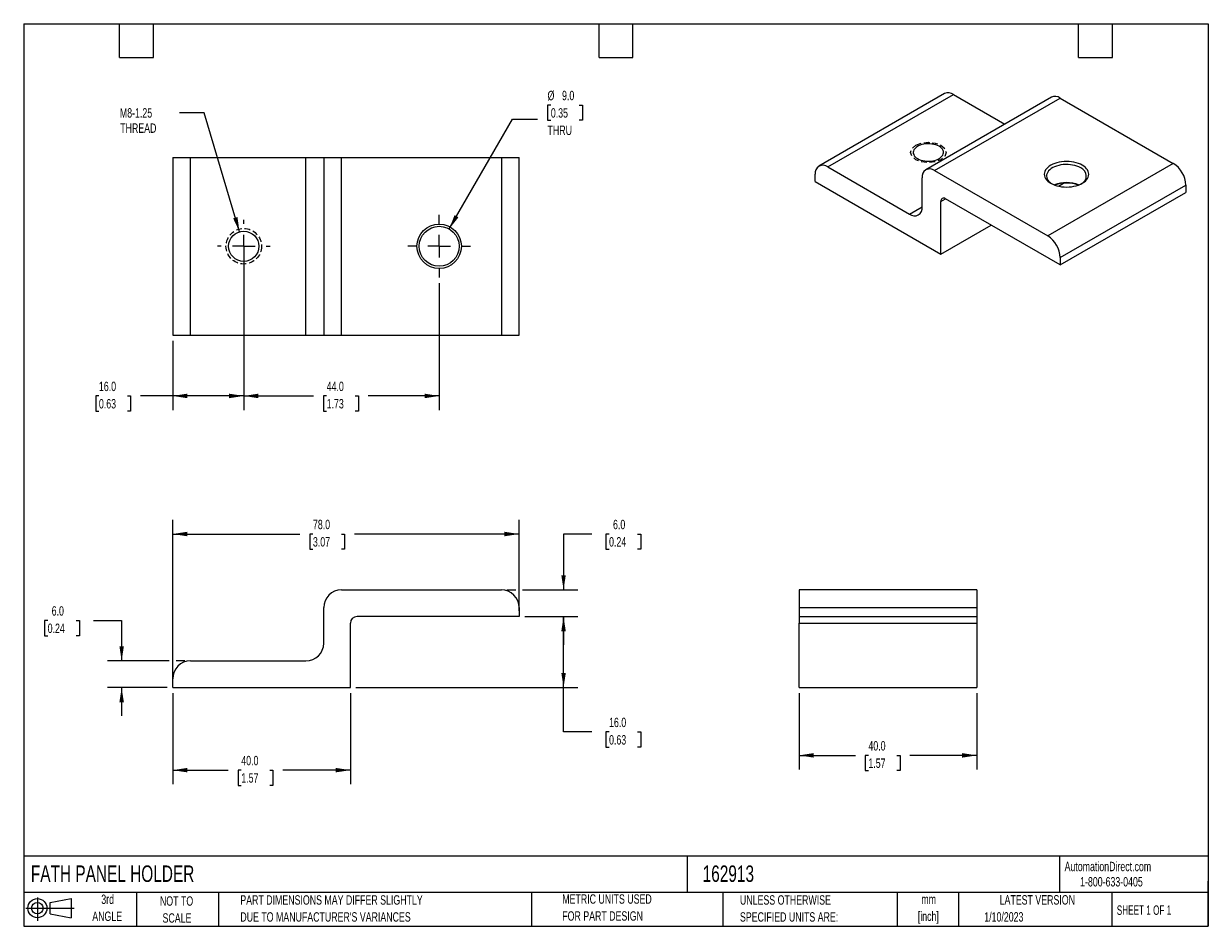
# Model space of a CAD drawing. Header units: millimetres. Extents: x 6 to 273, y 6 to 210.
import ezdxf

# ---------------------------------------------------------------- set-up
doc = ezdxf.new("R2010")
doc.units = ezdxf.units.MM
doc.linetypes.add('CENTERX2', pattern=[20.32, 12.7, -2.54, 2.54, -2.54])
doc.linetypes.add('HIDDEN', pattern=[1.905, 1.27, -0.635])
doc.layers.add('CENTER', color=40, linetype='CENTERX2')
doc.layers.add('SLD-DEFPOINTS', color=7, linetype='Continuous')
doc.layers.add('DIMENSIONS', color=140, linetype='Continuous', lineweight=25)
doc.layers.add('TEXT', color=140, linetype='Continuous', lineweight=25)
doc.styles.add('SLDTEXTSTYLE0', font='TXT', dxfattribs={"width": 0.7})
doc.styles.add('SLDTEXTSTYLE1', font='TXT', dxfattribs={"width": 0.65})
doc.dimstyles.new('SLDDIMSTYLE0', dxfattribs={"dimtxt": 2.158008, "dimasz": 3.302, "dimexe": 0, "dimexo": 0.0625, "dimgap": 0.539502, "dimtad": 0, "dimtih": 1, "dimtoh": 1, "dimrnd": 1e-09, "dimzin": 4, "dimdsep": 46, "dimtxsty": 'SLDTEXTSTYLE0', "dimsah": 1, "dimcen": 0.09, "dimadec": 0, "dimazin": 1, "dimtfac": 1, "dimtofl": 0, "dimtmove": 0, "dimatfit": 3, "dimfxl": 0, "dimfrac": 2, "dimtolj": 1, "dimtzin": 12, "dimarcsym": 0})
doc.dimstyles.new('SLDDIMSTYLE1', dxfattribs={"dimtxt": 2.158008, "dimasz": 3.302, "dimexe": 0, "dimexo": 0.0625, "dimgap": 0.539502, "dimtad": 0, "dimtih": 1, "dimtoh": 1, "dimrnd": 1e-09, "dimzin": 4, "dimdsep": 46, "dimtxsty": 'SLDTEXTSTYLE0', "dimsah": 1, "dimcen": 0.09, "dimadec": 0, "dimazin": 1, "dimtfac": 1, "dimtmove": 0, "dimatfit": 0, "dimfxl": 0, "dimfrac": 2, "dimtolj": 1, "dimtzin": 12, "dimarcsym": 0})
doc.dimstyles.new('SLDDIMSTYLE2', dxfattribs={"dimtxt": 2.158008, "dimasz": 3.302, "dimexe": 0, "dimexo": 0.0625, "dimgap": 0.539502, "dimtad": 0, "dimtih": 1, "dimtoh": 1, "dimrnd": 1e-09, "dimzin": 4, "dimdsep": 46, "dimtxsty": 'SLDTEXTSTYLE0', "dimsah": 1, "dimcen": 0, "dimadec": 0, "dimazin": 1, "dimtfac": 1, "dimtofl": 0, "dimtmove": 0, "dimatfit": 3, "dimfxl": 0, "dimfrac": 2, "dimtolj": 1, "dimtzin": 12, "dimarcsym": 0})

# ---------------------------------------------------------------- blocks, each defined once
blk = doc.blocks.new('Block11')
at = {"color": 7, "linetype": 'Continuous', "lineweight": 18}
for p, q in [((0, 2.88), (10.87, 2.88)), ((2.59, 5.31), (2.59, 0)), ((5.48, 4.17), (10.18, 5.03)), ((5.48, 1.6), (5.48, 4.17)), ((10.18, 5.03), (10.18, 0.73)), ((5.48, 1.6), (10.18, 0.73))]:
    blk.add_line(p, q, dxfattribs=at)
for radius in [2.15, 1.29]:
    blk.add_circle((2.59, 2.88), radius, dxfattribs=at)
blk = doc.blocks.new('Block12')
at = {"layer": 'SLD-DEFPOINTS'}
blk.add_blockref('Block11', (0, 0), dxfattribs=at)
blk = doc.blocks.new('SW_NOTE_0')
at = {"layer": 'TEXT', "color": 0, "char_height": 2.117, "attachment_point": 2, "style": 'SLDTEXTSTYLE0'}
for s, insert in [('mm', (2.84, 2.73)), ('[inch]', (2.76, -1.09))]:
    blk.add_mtext(s, dxfattribs=dict(at, insert=insert))
blk = doc.blocks.new('SW_NOTE_0_1')
at = {"layer": 'TEXT', "color": 0, "char_height": 2.1167, "attachment_point": 1, "style": 'SLDTEXTSTYLE0'}
for s, insert in [('UNLESS OTHERWISE', (0, 2.73)), ('SPECIFIED UNITS ARE:', (0, -1.09))]:
    blk.add_mtext(s, dxfattribs=dict(at, insert=insert))
blk = doc.blocks.new('SW_NOTE_0_2')
at = {"layer": 'TEXT', "color": 0, "char_height": 2.1167, "attachment_point": 1, "style": 'SLDTEXTSTYLE0'}
for s, insert in [('PART DIMENSIONS MAY DIFFER SLIGHTLY', (0, 2.73)), ("DUE TO MANUFACTURER'S VARIANCES", (0, -1.09))]:
    blk.add_mtext(s, dxfattribs=dict(at, insert=insert))
blk = doc.blocks.new('SW_NOTE_0_3')
at = {"layer": 'TEXT', "color": 0, "char_height": 2.117, "attachment_point": 2, "style": 'SLDTEXTSTYLE0'}
for s, insert in [('NOT TO', (5.26, 2.73)), ('SCALE', (5.35, -1.09))]:
    blk.add_mtext(s, dxfattribs=dict(at, insert=insert))
blk = doc.blocks.new('SW_NOTE_0_4')
at = {"layer": 'TEXT', "color": 0, "char_height": 2.117, "attachment_point": 2, "style": 'SLDTEXTSTYLE0'}
for s, insert in [('3rd', (2.32, 2.73)), ('ANGLE', (2.22, -1.09))]:
    blk.add_mtext(s, dxfattribs=dict(at, insert=insert))
blk = doc.blocks.new('SW_NOTE_0_5')
at = {"layer": 'TEXT', "color": 0, "char_height": 2.1167, "attachment_point": 1, "style": 'SLDTEXTSTYLE0'}
for s, insert in [('METRIC UNITS USED', (0, 2.73)), ('FOR PART DESIGN', (0, -1.09))]:
    blk.add_mtext(s, dxfattribs=dict(at, insert=insert))
blk = doc.blocks.new('_D')
at = {"layer": 'DIMENSIONS'}
for p, q in [((119.16, 76.1), (131.07, 76.1)), ((127.89, 60.1), (127.89, 76.1)), ((81.16, 60.1), (131.07, 60.1)), ((127.89, 50.1), (127.89, 60.1)), ((134.24, 50.1), (127.89, 50.1)), ((138.14, 50.1), (137.41, 50.1)), ((137.41, 50.1), (137.41, 46.67)), ((144.55, 50.1), (145.27, 50.1)), ((145.27, 50.1), (145.27, 46.67)), ((137.41, 46.67), (138.14, 46.67)), ((145.27, 46.67), (144.55, 46.67))]:
    blk.add_line(p, q, dxfattribs=at)
for points in [[(127.89, 76.1), (127.39, 72.79), (128.4, 72.79)], [(127.89, 60.1), (128.4, 63.4), (127.39, 63.4)]]:
    blk.add_solid(points, dxfattribs=at)
at = {"layer": 'DIMENSIONS', "char_height": 2.117, "attachment_point": 1, "style": 'SLDTEXTSTYLE0'}
for s, insert in [('16.0', (138.14, 53.31)), ('0.63', (138.14, 49.39))]:
    blk.add_mtext(s, dxfattribs=dict(at, insert=insert))
blk = doc.blocks.new('_D_1')
at = {"layer": 'DIMENSIONS'}
for p, q in [((134.24, 94.66), (127.89, 94.66)), ((127.89, 94.66), (127.89, 82.1)), ((138.14, 94.66), (137.41, 94.66)), ((137.41, 94.66), (137.41, 91.23)), ((144.55, 94.66), (145.27, 94.66)), ((145.27, 94.66), (145.27, 91.23)), ((137.41, 91.23), (138.14, 91.23)), ((145.27, 91.23), (144.55, 91.23)), ((115.16, 82.1), (117.13, 82.1)), ((118.66, 82.1), (131.07, 82.1)), ((119.16, 76.1), (131.07, 76.1)), ((127.89, 76.1), (127.89, 69.75))]:
    blk.add_line(p, q, dxfattribs=at)
for points in [[(127.89, 82.1), (128.4, 85.4), (127.39, 85.4)], [(127.89, 76.1), (127.39, 72.79), (128.4, 72.79)]]:
    blk.add_solid(points, dxfattribs=at)
at = {"layer": 'DIMENSIONS', "char_height": 2.117, "attachment_point": 1, "style": 'SLDTEXTSTYLE0'}
for s, insert in [('6.0', (139.03, 97.87)), ('0.24', (138.14, 93.96))]:
    blk.add_mtext(s, dxfattribs=dict(at, insert=insert))
blk = doc.blocks.new('_D_2')
at = {"layer": 'DIMENSIONS'}
for p, q in [((39.89, 58.83), (39.89, 38.33)), ((79.89, 58.83), (79.89, 38.33)), ((39.89, 41.5), (52.41, 41.5)), ((55.34, 41.5), (54.61, 41.5)), ((54.61, 41.5), (54.61, 38.08)), ((61.75, 41.5), (62.47, 41.5)), ((62.47, 41.5), (62.47, 38.08)), ((79.89, 41.5), (64.67, 41.5)), ((54.61, 38.08), (55.34, 38.08)), ((62.47, 38.08), (61.75, 38.08))]:
    blk.add_line(p, q, dxfattribs=at)
for points in [[(39.89, 41.5), (43.2, 41), (43.2, 42.01)], [(79.89, 41.5), (76.59, 42.01), (76.59, 41)]]:
    blk.add_solid(points, dxfattribs=at)
at = {"layer": 'DIMENSIONS', "char_height": 2.117, "attachment_point": 1, "style": 'SLDTEXTSTYLE0'}
for s, insert in [('40.0', (55.34, 44.72)), ('1.57', (55.34, 40.8))]:
    blk.add_mtext(s, dxfattribs=dict(at, insert=insert))
blk = doc.blocks.new('_D_3')
at = {"layer": 'DIMENSIONS'}
for p, q in [((39.89, 61.37), (39.89, 97.84)), ((117.89, 77.37), (117.89, 97.84)), ((39.89, 94.66), (68.55, 94.66)), ((71.47, 94.66), (70.75, 94.66)), ((70.75, 94.66), (70.75, 91.23)), ((77.89, 94.66), (78.61, 94.66)), ((78.61, 94.66), (78.61, 91.23)), ((117.89, 94.66), (80.81, 94.66)), ((70.75, 91.23), (71.47, 91.23)), ((78.61, 91.23), (77.89, 91.23))]:
    blk.add_line(p, q, dxfattribs=at)
for points in [[(39.89, 94.66), (43.2, 94.15), (43.2, 95.17)], [(117.89, 94.66), (114.59, 95.17), (114.59, 94.15)]]:
    blk.add_solid(points, dxfattribs=at)
at = {"layer": 'DIMENSIONS', "char_height": 2.117, "attachment_point": 1, "style": 'SLDTEXTSTYLE0'}
for s, insert in [('78.0', (71.47, 97.87)), ('3.07', (71.47, 93.96))]:
    blk.add_mtext(s, dxfattribs=dict(at, insert=insert))
blk = doc.blocks.new('_D_4')
at = {"layer": 'DIMENSIONS'}
for p, q in [((11.75, 75.2), (11.03, 75.2)), ((11.03, 75.2), (11.03, 71.77)), ((18.16, 75.2), (18.89, 75.2)), ((18.89, 75.2), (18.89, 71.77)), ((22.05, 75.2), (28.4, 75.2)), ((28.4, 75.2), (28.4, 66.1)), ((11.03, 71.77), (11.75, 71.77)), ((18.89, 71.77), (18.16, 71.77)), ((39.13, 66.1), (25.23, 66.1)), ((42.62, 66.1), (40.66, 66.1)), ((38.62, 60.1), (25.23, 60.1)), ((28.4, 60.1), (28.4, 53.75))]:
    blk.add_line(p, q, dxfattribs=at)
for points in [[(28.4, 66.1), (28.91, 69.4), (27.9, 69.4)], [(28.4, 60.1), (27.9, 56.79), (28.91, 56.79)]]:
    blk.add_solid(points, dxfattribs=at)
at = {"layer": 'DIMENSIONS', "char_height": 2.117, "attachment_point": 1, "style": 'SLDTEXTSTYLE0'}
for s, insert in [('6.0', (12.65, 78.41)), ('0.24', (11.75, 74.5))]:
    blk.add_mtext(s, dxfattribs=dict(at, insert=insert))
blk = doc.blocks.new('_D_5')
at = {"layer": 'DIMENSIONS'}
for p, q in [((180.93, 58.83), (180.93, 41.65)), ((220.93, 58.83), (220.93, 41.65)), ((180.93, 44.83), (193.61, 44.83)), ((196.53, 44.83), (195.81, 44.83)), ((195.81, 44.83), (195.81, 41.4)), ((202.94, 44.83), (203.67, 44.83)), ((203.67, 44.83), (203.67, 41.4)), ((220.93, 44.83), (205.87, 44.83)), ((195.81, 41.4), (196.53, 41.4)), ((203.67, 41.4), (202.94, 41.4))]:
    blk.add_line(p, q, dxfattribs=at)
for points in [[(180.93, 44.83), (184.23, 44.32), (184.23, 45.34)], [(220.93, 44.83), (217.63, 45.34), (217.63, 44.32)]]:
    blk.add_solid(points, dxfattribs=at)
at = {"layer": 'DIMENSIONS', "char_height": 2.117, "attachment_point": 1, "style": 'SLDTEXTSTYLE0'}
for s, insert in [('40.0', (196.53, 48.04)), ('1.57', (196.53, 44.13))]:
    blk.add_mtext(s, dxfattribs=dict(at, insert=insert))
blk = doc.blocks.new('_D_6')
at = {"layer": 'DIMENSIONS'}
for p, q in [((55.89, 158.17), (55.89, 122.57)), ((99.89, 151.13), (99.89, 122.57)), ((55.89, 125.75), (71.63, 125.75)), ((74.56, 125.75), (73.83, 125.75)), ((73.83, 125.75), (73.83, 122.32)), ((80.97, 125.75), (81.69, 125.75)), ((81.69, 125.75), (81.69, 122.32)), ((99.89, 125.75), (83.89, 125.75)), ((73.83, 122.32), (74.56, 122.32)), ((81.69, 122.32), (80.97, 122.32))]:
    blk.add_line(p, q, dxfattribs=at)
for points in [[(55.89, 125.75), (59.2, 125.24), (59.2, 126.26)], [(99.89, 125.75), (96.59, 126.26), (96.59, 125.24)]]:
    blk.add_solid(points, dxfattribs=at)
at = {"layer": 'DIMENSIONS', "char_height": 2.117, "attachment_point": 1, "style": 'SLDTEXTSTYLE0'}
for s, insert in [('44.0', (74.56, 128.96)), ('1.73', (74.56, 125.05))]:
    blk.add_mtext(s, dxfattribs=dict(at, insert=insert))
blk = doc.blocks.new('_D_7')
at = {"layer": 'DIMENSIONS'}
for p, q in [((125.03, 191.23), (124.3, 191.23)), ((124.3, 191.23), (124.3, 187.8)), ((131.44, 191.23), (132.16, 191.23)), ((132.16, 191.23), (132.16, 187.8)), ((102.14, 163.34), (116.43, 188.09)), ((116.43, 188.09), (121.99, 188.09)), ((124.3, 187.8), (125.03, 187.8)), ((132.16, 187.8), (131.44, 187.8))]:
    blk.add_line(p, q, dxfattribs=at)
blk.add_solid([(102.14, 163.34), (104.23, 165.95), (103.35, 166.46)], dxfattribs=at)
at = {"layer": 'DIMENSIONS', "char_height": 2.117, "attachment_point": 1, "style": 'SLDTEXTSTYLE0'}
for s, insert in [('%%c', (124.29, 194.44)), ('9.0', (127.55, 194.44)), ('0.35', (125.03, 190.52)), ('THRU', (124.29, 186.61))]:
    blk.add_mtext(s, dxfattribs=dict(at, insert=insert))
blk = doc.blocks.new('_D_8')
at = {"layer": 'DIMENSIONS'}
for p, q in [((55.89, 158.17), (55.89, 122.57)), ((39.89, 138.17), (39.89, 122.57)), ((23.29, 125.75), (22.57, 125.75)), ((22.57, 125.75), (22.57, 122.32)), ((29.71, 125.75), (30.43, 125.75)), ((30.43, 125.75), (30.43, 122.32)), ((39.89, 125.75), (32.63, 125.75)), ((55.89, 125.75), (39.89, 125.75)), ((22.57, 122.32), (23.29, 122.32)), ((30.43, 122.32), (29.71, 122.32))]:
    blk.add_line(p, q, dxfattribs=at)
for points in [[(39.89, 125.75), (43.2, 125.24), (43.2, 126.26)], [(55.89, 125.75), (52.59, 126.26), (52.59, 125.24)]]:
    blk.add_solid(points, dxfattribs=at)
at = {"layer": 'DIMENSIONS', "char_height": 2.117, "attachment_point": 1, "style": 'SLDTEXTSTYLE0'}
for s, insert in [('16.0', (23.29, 128.96)), ('0.63', (23.29, 125.05))]:
    blk.add_mtext(s, dxfattribs=dict(at, insert=insert))
blk = doc.blocks.new('SW_RADIAL_DIMENSION_0')
at = {"layer": 'DIMENSIONS', "color": 0}
for p, q in [((19.01, 1.71), (13.46, 1.71)), ((26.93, -25.09), (19.01, 1.71))]:
    blk.add_line(p, q, dxfattribs=at)
blk.add_solid([(26.93, -25.09), (26.48, -21.78), (25.5, -22.07)], dxfattribs=at)
at = {"layer": 'DIMENSIONS', "color": 0, "char_height": 2.117, "attachment_point": 1, "style": 'SLDTEXTSTYLE0'}
for s, insert in [('M8-1.25', (0, 2.73)), ('THREAD', (0.08, -0.7))]:
    blk.add_mtext(s, dxfattribs=dict(at, insert=insert))
blk = doc.blocks.new('SW_CENTERMARKSYMBOL_0')
at = {"layer": 'CENTER', "color": 0}
for p, q in [((0, 5.08), (0, 7.04)), ((-5.08, 0), (-7.04, 0)), ((0, 0), (-2.54, 0)), ((0, 0), (0, 2.54)), ((0, 0), (0, -2.54)), ((0, 0), (2.54, 0)), ((5.08, 0), (7.04, 0)), ((0, -5.08), (0, -7.04))]:
    blk.add_line(p, q, dxfattribs=at)
blk = doc.blocks.new('SW_CENTERMARKSYMBOL_1')
at = {"layer": 'CENTER', "color": 0}
for p, q in [((0, 5.08), (0, 5.94)), ((-5.08, 0), (-5.94, 0)), ((0, 0), (-2.54, 0)), ((0, 0), (0, 2.54)), ((0, 0), (0, -2.54)), ((0, 0), (2.54, 0)), ((5.08, 0), (5.94, 0)), ((0, -5.08), (0, -5.94))]:
    blk.add_line(p, q, dxfattribs=at)

msp = doc.modelspace()

# ---------------------------------------------------------------- linework, layer by layer
for p, q in [((213.677, 193.817), (185.393, 177.489)), ((187.393, 177.291), (215.677, 193.619)), ((237.719, 193.003), (209.434, 176.675)), ((211.434, 176.477), (239.718, 192.805)), ((215.677, 193.619), (227.231, 186.949)), ((239.718, 192.805), (265.174, 178.11)), ((39.894, 179.445), (39.894, 139.445)), ((39.894, 179.445), (43.894, 179.445)), ((43.894, 139.445), (43.894, 179.445)), ((43.894, 179.445), (69.894, 179.445)), ((69.894, 139.445), (69.894, 179.445)), ((69.894, 179.445), (73.894, 179.445)), ((73.894, 179.445), (73.894, 139.445)), ((73.894, 179.445), (77.894, 179.445)), ((77.894, 139.445), (77.894, 179.445)), ((77.894, 179.445), (113.894, 179.445)), ((113.894, 179.445), (113.894, 139.445)), ((113.894, 179.445), (117.894, 179.445)), ((117.894, 139.445), (117.894, 179.445)), ((187.393, 177.291), (205.777, 166.678)), ((211.434, 176.477), (236.89, 161.781)), ((265.174, 178.11), (236.89, 161.781)), ((184.564, 174.025), (184.564, 175.658)), ((184.564, 174.025), (212.848, 157.696)), ((208.606, 168.311), (208.606, 174.843)), ((239.31, 172.972), (240.43, 173.619)), ((239.718, 156.882), (268.003, 173.211)), ((239.718, 155.249), (268.003, 171.578)), ((268.003, 173.211), (268.003, 171.578)), ((205.777, 166.678), (208.606, 168.311)), ((212.848, 169.536), (213.909, 170.149)), ((212.848, 157.696), (212.848, 169.536)), ((239.718, 155.249), (213.909, 170.149)), ((212.848, 157.696), (224.164, 164.229)), ((239.718, 156.882), (239.718, 155.249)), ((39.894, 139.445), (43.894, 139.445)), ((43.894, 139.445), (69.894, 139.445)), ((69.894, 139.445), (73.894, 139.445)), ((73.894, 139.445), (77.894, 139.445)), ((77.894, 139.445), (113.894, 139.445)), ((113.894, 139.445), (117.894, 139.445)), ((77.894, 82.096), (113.894, 82.096)), ((220.932, 82.096), (180.932, 82.096)), ((180.932, 82.096), (180.932, 78.096)), ((220.932, 82.096), (220.932, 78.096)), ((73.894, 70.096), (73.894, 78.096)), ((117.894, 78.096), (117.894, 76.096)), ((180.932, 78.096), (180.932, 76.096)), ((180.932, 78.096), (220.932, 78.096)), ((220.932, 78.096), (220.932, 76.096)), ((117.894, 76.096), (81.394, 76.096)), ((180.932, 76.096), (220.932, 76.096)), ((180.932, 76.096), (180.932, 74.596)), ((220.932, 76.096), (220.932, 74.596)), ((79.894, 60.096), (79.894, 74.596)), ((180.932, 74.596), (220.932, 74.596)), ((180.932, 60.096), (180.932, 74.596)), ((220.932, 74.596), (220.932, 60.096)), ((43.894, 66.096), (69.894, 66.096)), ((39.894, 60.096), (39.894, 62.096)), ((39.894, 60.096), (79.894, 60.096)), ((180.932, 60.096), (220.932, 60.096))]:
    msp.add_line(p, q)
at = {"color": 7, "linetype": 'HIDDEN', "lineweight": 18, "flags": 128}
msp.add_lwpolyline([(207.192, 182.189), (208.489, 182.69), (210.02, 182.866), (211.551, 182.69), (212.848, 182.189), (213.715, 181.44), (214.02, 180.557), (213.715, 179.673), (212.848, 178.924), (211.551, 178.423), (210.02, 178.248), (208.489, 178.423), (207.192, 178.924), (206.324, 179.673), (206.02, 180.557), (206.324, 181.44), (207.192, 182.189)], dxfattribs=at)
at = {"flags": 128}
for points in [[(212.424, 181.945), (212.074, 182.121), (211.686, 182.268), (211.267, 182.383), (210.825, 182.464), (210.368, 182.509), (209.904, 182.518), (209.442, 182.491), (208.991, 182.427), (208.56, 182.329), (208.155, 182.198), (207.785, 182.036), (207.457, 181.847), (207.177, 181.633), (206.949, 181.4), (206.779, 181.15), (206.669, 180.89), (206.622, 180.624), (206.638, 180.356), (206.717, 180.092), (206.857, 179.837), (207.056, 179.595), (207.311, 179.371), (207.616, 179.169), (207.966, 178.993), (208.354, 178.846), (208.773, 178.731), (209.215, 178.65), (209.672, 178.604), (210.136, 178.595), (210.598, 178.622), (211.048, 178.686), (211.48, 178.784), (211.885, 178.915), (212.254, 179.077), (212.583, 179.267), (212.863, 179.48), (213.09, 179.714), (213.261, 179.963), (213.371, 180.223), (213.418, 180.49), (213.402, 180.757), (213.323, 181.021), (213.183, 181.277), (212.984, 181.519), (212.729, 181.743), (212.424, 181.945)], [(244.668, 177.701), (244.25, 177.917), (243.793, 178.104), (243.302, 178.261), (242.784, 178.385), (242.245, 178.474), (241.692, 178.529), (241.133, 178.547), (240.573, 178.529), (240.02, 178.474), (239.481, 178.385), (238.963, 178.261), (238.472, 178.104), (238.015, 177.917), (237.597, 177.701), (237.223, 177.46), (236.899, 177.196), (236.628, 176.913), (236.413, 176.614), (236.258, 176.303), (236.164, 175.984), (236.133, 175.66), (236.164, 175.337), (236.258, 175.018), (236.413, 174.707), (236.628, 174.408), (236.899, 174.125), (237.223, 173.861), (237.597, 173.619), (238.015, 173.404), (238.472, 173.216), (238.963, 173.06), (239.481, 172.936), (240.02, 172.846), (240.573, 172.792), (241.133, 172.774), (241.692, 172.792), (242.245, 172.846), (242.784, 172.936), (243.302, 173.06), (243.793, 173.216), (244.25, 173.404), (244.668, 173.619), (245.042, 173.861), (245.366, 174.125), (245.637, 174.408), (245.852, 174.707), (246.007, 175.018), (246.101, 175.337), (246.133, 175.66), (246.101, 175.984), (246.007, 176.303), (245.852, 176.614), (245.637, 176.913), (245.366, 177.196), (245.042, 177.46), (244.668, 177.701)], [(244.315, 177.089), (243.916, 177.293), (243.478, 177.469), (243.008, 177.614), (242.511, 177.725), (241.994, 177.802), (241.466, 177.843), (240.933, 177.847), (240.402, 177.815), (239.882, 177.748), (239.38, 177.645), (238.902, 177.508), (238.455, 177.34), (238.046, 177.143), (237.681, 176.919), (237.363, 176.671), (237.099, 176.404), (236.892, 176.12), (236.743, 175.825), (236.657, 175.521), (236.633, 175.214), (236.673, 174.907), (236.775, 174.605), (236.938, 174.312), (237.16, 174.032), (237.438, 173.769), (237.768, 173.527), (237.783, 173.518)]]:
    msp.add_lwpolyline(points, dxfattribs=at)
at = {"color": 7, "linetype": 'HIDDEN', "lineweight": 18}
msp.add_circle((55.894, 159.445), 4, dxfattribs=at)
for centre, radius in [((55.894, 159.445), 3.4), ((99.894, 159.445), 5), ((99.894, 159.445), 4.5)]:
    msp.add_circle(centre, radius)
for centre, radius, start, end in [((214.504, 191.973), 2.021, 54.53278, 114.15676), ((238.546, 191.159), 2.021, 54.53278, 114.15676), ((186.288, 175.937), 1.747, 50.79671, 189.21404), ((210.33, 175.123), 1.747, 50.79671, 189.21404), ((243.633, 175.267), 1.945, 295.90489, 69.48154), ((261.862, 172.931), 6.147, 2.60548, 57.39452), ((241.133, 166.61), 7.166, 67.68638, 112.31362), ((241.133, 165.531), 8.122, 70.99722, 109.00278), ((206.881, 168.031), 1.747, 230.79671, 9.21404), ((213.495, 169.641), 0.655, 50.79671, 189.21404), ((233.578, 156.603), 6.147, 2.60548, 57.39452), ((77.894, 78.096), 4, 90, 180), ((113.894, 78.096), 4, 0, 90), ((81.394, 74.596), 1.5, 90, 180), ((69.894, 70.096), 4, 270, 0), ((43.894, 62.096), 4, 90, 180)]:
    msp.add_arc(centre, radius, start, end)
at = {"layer": 'TEXT'}
for p, q in [((6.35, 209.55), (273.05, 209.55)), ((6.35, 209.55), (6.35, 6.35)), ((27.94, 201.93), (27.94, 209.55)), ((35.56, 201.93), (35.56, 209.55)), ((135.89, 201.93), (135.89, 209.55)), ((143.51, 201.93), (143.51, 209.55)), ((243.84, 201.93), (243.84, 209.55)), ((251.46, 201.93), (251.46, 209.55)), ((273.05, 209.55), (273.05, 6.35)), ((27.94, 201.93), (35.56, 201.93)), ((135.89, 201.93), (143.51, 201.93)), ((243.84, 201.93), (251.46, 201.93)), ((273.05, 22.126), (6.35, 22.126)), ((155.759, 22.126), (155.759, 13.97)), ((239.575, 22.126), (239.575, 13.97)), ((273.05, 6.35), (273.05, 16.51)), ((273.05, 13.97), (6.35, 13.97)), ((31.75, 13.97), (31.75, 6.35)), ((50.212, 13.97), (50.212, 6.35)), ((120.646, 13.97), (120.646, 6.35)), ((163.78, 13.97), (163.78, 6.35)), ((203.024, 13.97), (203.024, 6.35)), ((216.812, 13.97), (216.812, 6.35)), ((251.349, 13.97), (251.349, 6.35)), ((6.35, 6.35), (273.05, 6.35))]:
    msp.add_line(p, q, dxfattribs=at)

# ---------------------------------------------------------------- block references
at = {"layer": 'CENTER'}
for name, p in [('SW_CENTERMARKSYMBOL_1', (55.894, 159.445)), ('SW_CENTERMARKSYMBOL_0', (99.894, 159.445))]:
    msp.add_blockref(name, p, dxfattribs=at)
at = {"layer": 'DIMENSIONS'}
msp.add_blockref('SW_RADIAL_DIMENSION_0', (28.004, 187.796), dxfattribs=at)
at = {"layer": 'SLD-DEFPOINTS'}
msp.add_blockref('Block12', (6.838, 7.554), dxfattribs=at)
at = {"layer": 'TEXT'}
for name, p in [('SW_NOTE_0_4', (22.932, 10.765)), ('SW_NOTE_0_2', (55.119, 10.607)), ('SW_NOTE_0_5', (127.604, 10.822)), ('SW_NOTE_0_1', (167.608, 10.606)), ('SW_NOTE_0_3', (35.51, 10.371)), ('SW_NOTE_0', (207.255, 10.756))]:
    msp.add_blockref(name, p, dxfattribs=at)

# ---------------------------------------------------------------- texts
for s, insert, char_height, attachment_point, style in [('FATH PANEL HOLDER', (7.966, 20.05), 3.70417, 1, 'SLDTEXTSTYLE0'), ('162913', (159.208, 20.05), 3.7042, 1, 'SLDTEXTSTYLE0'), ('AutomationDirect.com', (240.695, 20.877), 2.11667, 1, 'SLDTEXTSTYLE0'), ('1-800-633-0405', (244.192, 17.437), 2.11667, 1, 'SLDTEXTSTYLE0'), ('LATEST VERSION', (234.552, 13.364), 2.11667, 2, 'SLDTEXTSTYLE0'), ('SHEET 1 OF 1', (252.441, 11.051), 2.11667, 1, 'SLDTEXTSTYLE1'), ('1/10/2023', (222.613, 9.532), 2.1167, 1, 'SLDTEXTSTYLE0')]:
    msp.add_mtext(s, dxfattribs=dict(at, insert=insert, char_height=char_height, attachment_point=attachment_point, style=style))

# ---------------------------------------------------------------- dimensions: what is measured, and where the dimension line sits
at = {"layer": 'DIMENSIONS'}
dim = msp.add_diameter_dim_2p(p1=(97.644, 155.548), p2=(102.144, 163.342), text='<>\\PTHRU', dimstyle='SLDDIMSTYLE2', dxfattribs=at)
dim.commit()
dim.dimension.update_dxf_attribs({"geometry": '_D_7', "text_midpoint": (128.232, 189.511), "dimtype": 163})
for base, p1, p2, picture, middle in [((55.894, 125.748), (39.894, 139.445), (55.894, 159.445), '_D_8', (26.5, 125.748)), ((99.894, 125.748), (55.894, 159.445), (99.894, 152.405), '_D_6', (77.764, 125.748)), ((117.894, 94.661), (39.894, 60.096), (117.894, 76.096), '_D_3', (74.679, 94.661)), ((220.932, 44.827), (180.932, 60.096), (220.932, 60.096), '_D_5', (199.738, 44.827))]:
    dim = msp.add_linear_dim(base=base, p1=p1, p2=p2, dimstyle='SLDDIMSTYLE0', dxfattribs=at)
    dim.commit()
    dim.dimension.update_dxf_attribs({"geometry": picture, "text_midpoint": middle, "dimtype": 160})
for base, p1, p2, angle, dimstyle, picture, middle in [((127.894, 82.096), (117.894, 76.096), (113.894, 82.096), 90, 'SLDDIMSTYLE1', '_D_1', (127.894, 94.661)), ((28.404, 60.096), (43.894, 66.096), (39.894, 60.096), 90, 'SLDDIMSTYLE1', '_D_4', (28.404, 75.202)), ((127.894, 76.096), (79.894, 60.096), (117.894, 76.096), 90, 'SLDDIMSTYLE0', '_D', (127.894, 50.096)), ((79.894, 41.505), (39.894, 60.096), (79.894, 60.096), 0, 'SLDDIMSTYLE0', '_D_2', (58.542, 41.505))]:
    dim = msp.add_linear_dim(base=base, p1=p1, p2=p2, angle=angle, dimstyle=dimstyle, dxfattribs=at)
    dim.commit()
    dim.dimension.update_dxf_attribs({"geometry": picture, "text_midpoint": middle, "dimtype": 160})

doc.saveas('drawing.dxf')
